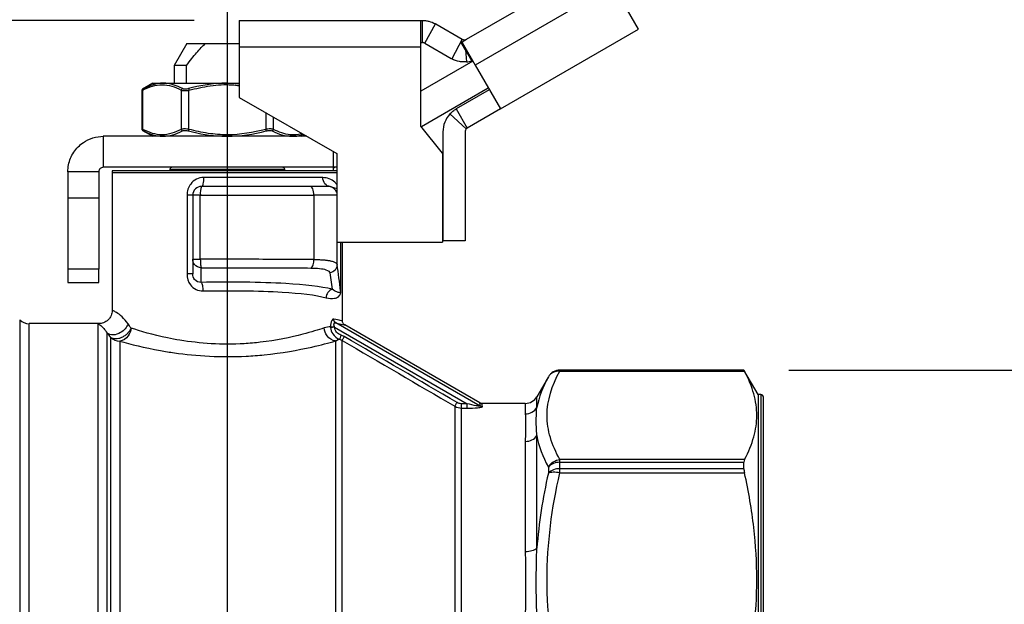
# Model space of a CAD drawing. Header units: inches. Extents: x 1 to 43, y 1 to 33.
# Tile 5 of 14: x 11.1 to 15.5, y 18.6 to 21.2. Entities that reach past the tile are written whole.
import ezdxf

# ---------------------------------------------------------------- set-up
doc = ezdxf.new("R2010")
doc.units = ezdxf.units.IN
doc.header["$LTSCALE"] = 4
doc.header["$MEASUREMENT"] = 0
doc.linetypes.add('SLD-Solid', pattern=[0])
doc.layers.add('DIMENSIONS', color=140, linetype='SLD-Solid', lineweight=25)
doc.styles.add('SLDTEXTSTYLE0', font='TXT', dxfattribs={"width": 0.7})
doc.dimstyles.new('SLDDIMSTYLE0', dxfattribs={"dimtxt": 0.339844, "dimasz": 0.52, "dimexe": 0, "dimexo": 0.0625, "dimgap": 0.084961, "dimtad": 0, "dimtih": 1, "dimtoh": 1, "dimrnd": 1e-09, "dimzin": 12, "dimdsep": 46, "dimtxsty": 'SLDTEXTSTYLE0', "dimsah": 1, "dimcen": 0.09, "dimadec": 0, "dimazin": 3, "dimtfac": 1, "dimtmove": 0, "dimatfit": 0, "dimfxl": 0, "dimfrac": 2, "dimtolj": 1, "dimtzin": 12, "dimarcsym": 0})
doc.dimstyles.new('SLDDIMSTYLE1', dxfattribs={"dimtxt": 0.339844, "dimasz": 0.52, "dimexe": 0, "dimexo": 0.0625, "dimgap": 0.084961, "dimtad": 0, "dimtih": 1, "dimtoh": 1, "dimrnd": 1e-09, "dimzin": 4, "dimdsep": 46, "dimtxsty": 'SLDTEXTSTYLE0', "dimsah": 1, "dimcen": 0.09, "dimadec": 0, "dimazin": 1, "dimtfac": 1, "dimtofl": 0, "dimtmove": 0, "dimatfit": 3, "dimfxl": 0, "dimfrac": 2, "dimtolj": 1, "dimtzin": 12, "dimarcsym": 0})
doc.dimstyles.new('SLDDIMSTYLE2', dxfattribs={"dimtxt": 0.339844, "dimasz": 0.52, "dimexe": 0, "dimexo": 0.0625, "dimgap": 0.084961, "dimtad": 0, "dimtih": 1, "dimtoh": 1, "dimrnd": 1e-09, "dimzin": 12, "dimdsep": 46, "dimtxsty": 'SLDTEXTSTYLE0', "dimsah": 1, "dimcen": 0.09, "dimadec": 0, "dimazin": 3, "dimtfac": 1, "dimtofl": 0, "dimtmove": 0, "dimatfit": 3, "dimfxl": 0, "dimfrac": 2, "dimtolj": 1, "dimtzin": 12, "dimarcsym": 0})

# ---------------------------------------------------------------- blocks, each defined once
blk = doc.blocks.new('_D')
at = {"layer": 'DIMENSIONS'}
for p, q in [((16.1075, 19.6045), (16.1075, 20.6045)), ((14.5251, 19.6045), (16.6075, 19.6045)), ((15.6025, 18.2468), (15.4884, 18.2468)), ((15.4884, 18.2468), (15.4884, 17.7067)), ((16.6124, 18.2468), (16.7265, 18.2468)), ((16.7265, 18.2468), (16.7265, 17.7067)), ((15.4884, 17.7067), (15.6025, 17.7067)), ((16.7265, 17.7067), (16.6124, 17.7067)), ((14.5251, 16.7108), (16.6075, 16.7108)), ((16.1075, 16.7108), (16.1075, 15.7108))]:
    blk.add_line(p, q, dxfattribs=at)
for points in [[(16.1075, 19.6045), (16.1875, 20.1245), (16.0275, 20.1245)], [(16.1075, 16.7108), (16.0275, 16.1908), (16.1875, 16.1908)]]:
    blk.add_solid(points, dxfattribs=at)
at = {"layer": 'DIMENSIONS', "char_height": 0.33333, "attachment_point": 1, "style": 'SLDTEXTSTYLE0'}
for s, insert in [('2.89', (15.6025, 18.7526)), ('73.5', (15.6025, 18.1364))]:
    blk.add_mtext(s, dxfattribs=dict(at, insert=insert))
blk = doc.blocks.new('_D_1')
at = {"layer": 'DIMENSIONS'}
for p, q in [((11.8823, 21.1591), (7.0812, 21.1591)), ((7.5812, 21.1591), (7.5812, 19.0068)), ((6.9349, 18.3906), (6.8208, 18.3906)), ((6.8208, 18.3906), (6.8208, 17.8505)), ((8.2275, 18.3906), (8.3416, 18.3906)), ((8.3416, 18.3906), (8.3416, 17.8505)), ((6.8208, 17.8505), (6.9349, 17.8505)), ((8.3416, 17.8505), (8.2275, 17.8505)), ((7.5812, 16.0612), (7.5812, 17.7744)), ((9.5334, 16.0612), (7.0812, 16.0612)), ((11.5164, 16.0612), (9.7734, 16.0612))]:
    blk.add_line(p, q, dxfattribs=at)
for points in [[(7.5812, 21.1591), (7.5012, 20.6391), (7.6612, 20.6391)], [(7.5812, 16.0612), (7.6612, 16.5812), (7.5012, 16.5812)]]:
    blk.add_solid(points, dxfattribs=at)
at = {"layer": 'DIMENSIONS', "char_height": 0.33333, "attachment_point": 1, "style": 'SLDTEXTSTYLE0'}
for s, insert in [('5.10', (7.0762, 18.8964)), ('129.5', (6.9349, 18.2802))]:
    blk.add_mtext(s, dxfattribs=dict(at, insert=insert))
blk = doc.blocks.new('_D_2')
at = {"layer": 'DIMENSIONS'}
for p, q in [((12.0294, 17.5703), (12.0294, 23.7626)), ((18.1828, 21.7894), (18.1828, 23.7626)), ((12.0294, 23.2626), (13.9992, 23.2626)), ((14.4598, 23.2626), (14.3457, 23.2626)), ((14.3457, 23.2626), (14.3457, 22.7225)), ((15.7524, 23.2626), (15.8665, 23.2626)), ((15.8665, 23.2626), (15.8665, 22.7225)), ((18.1828, 23.2626), (16.2129, 23.2626)), ((14.3457, 22.7225), (14.4598, 22.7225)), ((15.8665, 22.7225), (15.7524, 22.7225))]:
    blk.add_line(p, q, dxfattribs=at)
for points in [[(12.0294, 23.2626), (12.5494, 23.1826), (12.5494, 23.3426)], [(18.1828, 23.2626), (17.6628, 23.3426), (17.6628, 23.1826)]]:
    blk.add_solid(points, dxfattribs=at)
at = {"layer": 'DIMENSIONS', "char_height": 0.33333, "attachment_point": 1, "style": 'SLDTEXTSTYLE0'}
for s, insert in [('6.15', (14.6011, 23.7684)), ('156.3', (14.4598, 23.1522))]:
    blk.add_mtext(s, dxfattribs=dict(at, insert=insert))

msp = doc.modelspace()

# ---------------------------------------------------------------- linework, layer by layer
for p, q in [((13.0927, 21.0755), (13.6847, 21.4173)), ((13.7437, 21.315), (13.13, 20.9607)), ((13.8564, 21.1199), (13.7437, 21.315)), ((12.0823, 21.1591), (12.8894, 21.1591)), ((12.0823, 21.1591), (12.0823, 21.041)), ((12.8894, 21.041), (12.8894, 21.1591)), ((12.8894, 21.1591), (12.8966, 21.1591)), ((12.8966, 21.0607), (12.8966, 21.1591)), ((12.9062, 21.0582), (12.9544, 21.144)), ((12.9556, 21.1433), (13.073, 21.0755)), ((13.2427, 20.7655), (13.8564, 21.1199)), ((11.85, 21.0573), (11.7932, 20.9588)), ((11.85, 21.0573), (11.9319, 21.0573)), ((11.9319, 21.0573), (12.0823, 21.0573)), ((12.8894, 21.0607), (12.8966, 21.0607)), ((12.9064, 21.0581), (13.0238, 20.9903)), ((13.0734, 21.0753), (13.0262, 20.9889)), ((13.0687, 21.0617), (13.0847, 21.0709)), ((13.0883, 21.0277), (13.0687, 21.0617)), ((13.0724, 21.0604), (13.13, 20.9607)), ((13.0845, 21.073), (13.0847, 21.0709)), ((13.0847, 21.0709), (13.0927, 21.0755)), ((12.8894, 21.041), (12.0823, 21.041)), ((12.0823, 21.041), (12.0823, 20.8169)), ((12.8894, 20.6895), (12.8894, 21.041)), ((13.1163, 20.9793), (13.0883, 21.0277)), ((13.0883, 21.0277), (13.0928, 20.9749)), ((11.7932, 20.9588), (11.7932, 20.8801)), ((11.8474, 20.9588), (11.7932, 20.9588)), ((11.8474, 20.8801), (11.8474, 20.9588)), ((13.1202, 20.9777), (12.8894, 20.8445)), ((13.1156, 20.9791), (13.1173, 20.9761)), ((13.1179, 20.9764), (13.1163, 20.9793)), ((13.13, 20.9607), (13.2427, 20.7655)), ((11.6987, 20.8801), (11.6528, 20.8536)), ((11.6987, 20.8801), (11.743, 20.8801)), ((11.743, 20.8801), (12.0294, 20.8801)), ((12.0294, 20.8801), (12.0823, 20.8801)), ((12.0823, 20.8763), (12.0294, 20.8801)), ((11.649, 20.8495), (11.649, 20.6744)), ((11.6543, 20.6748), (11.6543, 20.8491)), ((11.8248, 20.8491), (11.8248, 20.6748)), ((11.8589, 20.6748), (11.8589, 20.8491)), ((13.1891, 20.8584), (12.8917, 20.6867)), ((13.1935, 20.8508), (13.0464, 20.7659)), ((12.0823, 20.8169), (12.5154, 20.5669)), ((12.1998, 20.7491), (12.1998, 20.6748)), ((13.091, 20.6769), (13.0185, 20.7435)), ((13.0464, 20.7659), (13.0957, 20.6807)), ((13.2427, 20.7655), (13.0957, 20.6807)), ((12.2339, 20.6748), (12.2339, 20.7294)), ((11.6528, 20.6703), (11.6987, 20.6439)), ((12.9859, 20.5693), (12.8894, 20.6895)), ((12.9874, 20.6636), (12.9874, 20.5693)), ((13.0858, 20.6636), (13.0858, 20.1789)), ((11.4782, 20.6439), (11.4782, 20.5061)), ((12.3821, 20.6439), (11.4782, 20.6439)), ((12.3601, 20.6439), (12.3711, 20.6502)), ((12.5018, 20.5061), (12.5018, 20.5747)), ((12.5154, 20.5669), (12.5154, 20.1732)), ((12.9859, 20.5693), (12.9859, 20.1732)), ((12.9879, 20.5693), (12.9874, 20.5693)), ((12.9879, 20.1789), (12.9879, 20.5693)), ((11.4585, 20.4864), (11.3207, 20.4864)), ((11.3207, 20.4864), (11.3207, 20.3683)), ((11.4585, 20.4864), (11.4585, 20.3683)), ((12.5018, 20.5061), (11.4782, 20.5061)), ((11.5176, 20.4835), (11.5176, 19.8702)), ((11.5176, 20.4835), (12.5154, 20.4835)), ((12.0294, 20.4903), (11.518, 20.4903)), ((11.7745, 20.4982), (11.7745, 20.4903)), ((11.7745, 20.4982), (12.2843, 20.4982)), ((12.5154, 20.4903), (12.0294, 20.4903)), ((12.2843, 20.4903), (12.2843, 20.4982)), ((12.505, 20.5061), (12.5018, 20.5061)), ((12.5018, 20.4903), (12.5018, 20.5038)), ((12.5154, 20.5063), (12.505, 20.5061)), ((12.4534, 20.4608), (11.9234, 20.4608)), ((12.3956, 20.4214), (11.9152, 20.4214)), ((12.4779, 20.4214), (12.3956, 20.4214)), ((12.486, 20.4214), (12.4779, 20.4214)), ((12.486, 20.4214), (12.5154, 20.4114)), ((11.3207, 20.3683), (11.3207, 20.0533)), ((11.4585, 20.3683), (11.3207, 20.3683)), ((11.4585, 20.3683), (11.4585, 20.0533)), ((11.8502, 20.3821), (11.8502, 20.0321)), ((11.8758, 20.3821), (11.8758, 20.0972)), ((11.9093, 20.3821), (11.8758, 20.3821)), ((11.9093, 20.3821), (12.4144, 20.3821)), ((11.9093, 20.0972), (11.9093, 20.3821)), ((12.4144, 20.3821), (12.4144, 20.0963)), ((12.5154, 20.3821), (12.4144, 20.3821)), ((12.5154, 20.1732), (12.9859, 20.1732)), ((12.5172, 20.0739), (12.5172, 20.1732)), ((12.5329, 20.1732), (12.5329, 19.9565)), ((12.5335, 19.9565), (12.5335, 20.1732)), ((12.5412, 19.8226), (12.5412, 20.1732)), ((13.0858, 20.1789), (12.9879, 20.1789)), ((11.8758, 20.0972), (11.9093, 20.0972)), ((11.8758, 20.0972), (11.8758, 20.0321)), ((11.4585, 20.0533), (11.3207, 20.0533)), ((11.3207, 20.0533), (11.3207, 19.9943)), ((11.4585, 19.9943), (11.4585, 20.0533)), ((11.9137, 19.9947), (11.9137, 20.0592)), ((11.3207, 19.9943), (11.4585, 19.9943)), ((12.5329, 19.9565), (12.5335, 19.9565)), ((11.1066, 19.8285), (11.1066, 16.4868)), ((11.4537, 19.8112), (11.1483, 19.8112)), ((11.1483, 16.5041), (11.1483, 19.8112)), ((11.4537, 19.8112), (11.4537, 16.5166)), ((12.5055, 19.7953), (13.0946, 19.4552)), ((13.1529, 19.4441), (12.5114, 19.8145)), ((13.1512, 19.459), (12.551, 19.8055)), ((11.4955, 16.5377), (11.4955, 19.7694)), ((11.5101, 19.7503), (11.5101, 16.5525)), ((11.5519, 19.7333), (11.5519, 16.5699)), ((12.5096, 19.7341), (12.5096, 16.5699)), ((12.5391, 16.5779), (12.5391, 19.7369)), ((14.3251, 19.6045), (13.507, 19.6045)), ((13.507, 19.6044), (13.507, 19.6045)), ((13.507, 19.5999), (13.507, 19.6044)), ((14.3251, 19.6044), (13.507, 19.6044)), ((14.3876, 19.4962), (14.3251, 19.6045)), ((14.3251, 19.6044), (14.3251, 19.6045)), ((13.4558, 19.575), (13.4047, 19.4864)), ((13.4558, 19.575), (13.4558, 19.5748)), ((13.507, 19.5999), (14.3275, 19.5999)), ((13.4047, 19.4384), (13.4047, 19.4864)), ((14.3995, 19.4962), (14.3876, 19.4962)), ((14.3876, 19.4962), (14.3876, 16.8191)), ((14.3995, 19.4962), (14.3995, 16.8191)), ((14.4113, 16.8309), (14.4113, 19.4844)), ((13.0402, 19.4438), (13.0402, 16.8709)), ((13.0946, 19.4552), (13.0697, 19.4552)), ((13.0697, 16.8789), (13.0697, 19.4359)), ((13.0697, 19.4359), (13.0946, 19.4359)), ((13.3535, 19.4569), (13.1604, 19.4569)), ((13.3535, 19.4569), (13.3535, 19.41)), ((13.4047, 18.8131), (13.4047, 19.3135)), ((13.3535, 19.2878), (13.3535, 18.7985)), ((13.4558, 19.1736), (13.4558, 19.1459)), ((13.507, 19.1948), (13.507, 19.207)), ((14.3275, 19.207), (13.507, 19.207)), ((13.507, 19.1665), (13.507, 19.1948)), ((13.507, 19.1948), (14.3251, 19.1948)), ((13.507, 19.1479), (13.507, 19.1665)), ((14.3251, 19.1665), (13.507, 19.1665)), ((14.3251, 19.1665), (14.3251, 19.1948)), ((13.507, 19.1479), (14.3275, 19.1479))]:
    msp.add_line(p, q)
at = {"flags": 128}
for points in [[(12.4144, 20.3821), (12.414, 20.3897), (12.4129, 20.3971), (12.4112, 20.4039), (12.4089, 20.4099), (12.406, 20.4148), (12.4028, 20.4184), (12.3993, 20.4207), (12.3956, 20.4214)], [(12.4847, 20.0364), (12.4903, 19.9958), (12.4946, 19.9638)]]:
    msp.add_lwpolyline(points, dxfattribs=at)
for centre, radius, start, end in [((12.8966, 21.041), 0.1181, 60, 60.6761), ((12.8966, 21.041), 0.0197, 60, 60.6761), ((13.0829, 21.0926), 0.0197, 240, 241.3521), ((13.0829, 21.0926), 0.0197, 274.8072, 300), ((13.0829, 21.0926), 0.1181, 240, 241.3521), ((13.0829, 21.0926), 0.1181, 274.8072, 286.4376), ((13.1055, 20.6636), 0.1181, 137.4665, 180), ((13.1055, 20.6636), 0.0197, 137.4665, 180), ((11.5766, 20.4835), 0.0591, 173.36, 180), ((11.7823, 20.4982), 0.00787, 90, 180), ((12.2764, 20.4982), 0.00787, 360, 90), ((11.9152, 20.3821), 0.0394, 90, 180), ((11.9799, 20.3917), 0.0712, 155.3161, 187.7661), ((12.4778, 20.3821), 0.0394, 17.3195, 89.9863), ((11.1483, 19.8702), 0.0591, 225, 270), ((11.4537, 19.7521), 0.0591, 87.6903, 90), ((11.5518, 19.7929), 0.0596, 225.6381, 270.0868), ((13.507, 19.5454), 0.0591, 90, 150), ((13.507, 19.5453), 0.0591, 89.999, 149.9963), ((13.3535, 19.5159), 0.0591, 270, 330), ((14.3995, 19.4844), 0.0118, 0, 90), ((13.5043, 19.1289), 0.0659, 87.6436, 137.3208), ((13.5041, 19.0998), 0.0668, 87.5425, 136.3139)]:
    msp.add_arc(centre, radius, start, end)
for points, knots in [([(12.8966, 21.1591), (12.9008, 21.1591), (12.9055, 21.1589), (12.9152, 21.1578), (12.9202, 21.1569), (12.9351, 21.1531), (12.9451, 21.1492), (12.9544, 21.144)], [0, 0, 0, 0, 0.25, 0.25, 0.5, 0.5, 1, 1, 1, 1]), ([(11.8474, 20.9588), (11.8637, 20.9806), (11.8786, 20.9993), (11.9065, 21.0318), (11.9195, 21.0456), (11.9319, 21.0573)], [0, 0, 0, 0, 0.5, 0.5, 1, 1, 1, 1]), ([(12.9062, 21.0582), (12.9047, 21.059), (12.9033, 21.0596), (12.9012, 21.0602), (12.9003, 21.0603), (12.8982, 21.0607), (12.8973, 21.0607), (12.8966, 21.0607)], [0, 0, 0, 0, 0.25, 0.25, 0.5, 0.5, 1, 1, 1, 1]), ([(13.0687, 21.0617), (13.0688, 21.0617), (13.0689, 21.0618), (13.069, 21.0618), (13.0692, 21.0619), (13.0693, 21.062), (13.0695, 21.062), (13.0696, 21.062), (13.0697, 21.0621), (13.0699, 21.0621), (13.07, 21.0621), (13.0702, 21.0621), (13.0703, 21.0621), (13.0704, 21.0621), (13.0706, 21.0621), (13.0707, 21.062), (13.0708, 21.062), (13.0709, 21.062), (13.0711, 21.0619), (13.0712, 21.0618), (13.0713, 21.0617), (13.0714, 21.0617), (13.0715, 21.0616), (13.0717, 21.0615), (13.0718, 21.0613), (13.0719, 21.0612), (13.072, 21.0611), (13.0721, 21.0609), (13.0722, 21.0608), (13.0723, 21.0606), (13.0724, 21.0605), (13.0724, 21.0604)], [0, 0, 0, 0, 0.0043847, 0.0087836, 0.0131962, 0.0176219, 0.0220602, 0.0265103, 0.0309717, 0.0354438, 0.0399261, 0.044418, 0.0489188, 0.053428, 0.057945, 0.0624693, 0.0670004, 0.0715376, 0.0760805, 0.0806284, 0.085181, 0.0897377, 0.094298, 0.0988615, 0.1034277, 0.1079962, 0.1125665, 0.1171383, 0.1217112, 0.1262848, 0.1308588, 0.1308588, 0.1308588, 0.1308588]), ([(13.0734, 21.0753), (13.0745, 21.0747), (13.0756, 21.0743), (13.0773, 21.0737), (13.078, 21.0735), (13.0799, 21.0731), (13.0808, 21.073), (13.0831, 21.0728), (13.0839, 21.0729), (13.0845, 21.073)], [0, 0, 0, 0, 0.125, 0.125, 0.25, 0.25, 0.5, 0.5, 1, 1, 1, 1]), ([(13.0928, 20.9749), (13.089, 20.9746), (13.0839, 20.9743), (13.0731, 20.9747), (13.0672, 20.9754), (13.0495, 20.9786), (13.0374, 20.9828), (13.0262, 20.9889)], [0, 0, 0, 0, 0.25, 0.25, 0.5, 0.5, 1, 1, 1, 1]), ([(11.6543, 20.8491), (11.6821, 20.864), (11.7108, 20.873), (11.7539, 20.8733), (11.7683, 20.8711), (11.7968, 20.8627), (11.8109, 20.8566), (11.8248, 20.8491)], [0, 0, 0, 0, 0.5, 0.5, 0.75, 0.75, 1, 1, 1, 1]), ([(11.8295, 20.856), (11.8053, 20.8687), (11.7762, 20.879), (11.7471, 20.8801), (11.743, 20.8801)], [0, 0, 0, 0, 0.3756612, 0.4382679, 0.4382679, 0.4382679, 0.4382679]), ([(12.0294, 20.8801), (12.0211, 20.8801), (11.9629, 20.879), (11.9051, 20.8687), (11.8571, 20.856)], [0.4381923, 0.4381923, 0.4381923, 0.4381923, 0.5008816, 0.8765427, 0.8765427, 0.8765427, 0.8765427]), ([(11.8589, 20.8491), (11.8903, 20.8564), (11.9531, 20.8709), (12.0289, 20.8758), (12.0716, 20.8708), (12.0823, 20.8695)], [0, 0, 0, 0, 0.428554, 0.856032, 1, 1, 1, 1]), ([(11.6491, 20.8469), (11.6491, 20.8469), (11.6486, 20.8467), (11.65, 20.8473), (11.6529, 20.8485), (11.6543, 20.8491)], [0, 0, 0, 0, 0.002783, 0.494823, 1, 1, 1, 1]), ([(11.653, 20.8537), (11.6524, 20.8533), (11.6513, 20.8525), (11.65, 20.8509), (11.6492, 20.849), (11.6491, 20.8476), (11.6491, 20.8469)], [0, 0, 0, 0, 0.249982, 0.499947, 0.749863, 1, 1, 1, 1]), ([(11.6572, 20.856), (11.656, 20.8553), (11.6536, 20.854), (11.6532, 20.8538), (11.653, 20.8537)], [0, 0, 0, 0, 0.500393, 1, 1, 1, 1]), ([(11.6572, 20.856), (11.656, 20.8552), (11.6544, 20.8532), (11.6542, 20.8503), (11.6543, 20.8491)], [0, 0, 0, 0, 0.571429, 1, 1, 1, 1]), ([(11.8295, 20.856), (11.8281, 20.8552), (11.8259, 20.8532), (11.825, 20.8503), (11.8248, 20.8491)], [0, 0, 0, 0, 0.571429, 1, 1, 1, 1]), ([(11.8571, 20.856), (11.8573, 20.8552), (11.8578, 20.8532), (11.8586, 20.8503), (11.8589, 20.8491)], [0, 0, 0, 0, 0.571429, 1, 1, 1, 1]), ([(13.0185, 20.7435), (13.0225, 20.7479), (13.0269, 20.752), (13.0363, 20.7595), (13.0412, 20.7629), (13.0464, 20.7659)], [0, 0, 0, 0, 0.0549277, 0.0549277, 0.1098554, 0.1098554, 0.1098554, 0.1098554]), ([(11.6491, 20.6771), (11.6491, 20.6764), (11.6492, 20.675), (11.65, 20.6731), (11.6513, 20.6714), (11.6524, 20.6706), (11.653, 20.6702)], [0, 0, 0, 0, 0.250137, 0.500053, 0.750018, 1, 1, 1, 1]), ([(11.6543, 20.6748), (11.6528, 20.6755), (11.6498, 20.6768), (11.6493, 20.677), (11.6491, 20.6771)], [0, 0, 0, 0, 0.508835, 1, 1, 1, 1]), ([(11.653, 20.6702), (11.653, 20.6702), (11.6526, 20.6704), (11.6538, 20.6698), (11.6561, 20.6686), (11.6572, 20.668)], [0, 0, 0, 0, 0.001714, 0.501252, 1, 1, 1, 1]), ([(11.6572, 20.668), (11.656, 20.6687), (11.6544, 20.6708), (11.6542, 20.6736), (11.6543, 20.6748)], [0, 0, 0, 0, 0.571429, 1, 1, 1, 1]), ([(11.8248, 20.6748), (11.797, 20.66), (11.7683, 20.6509), (11.7252, 20.6506), (11.7108, 20.6529), (11.6823, 20.6613), (11.6682, 20.6674), (11.6543, 20.6748)], [0, 0, 0, 0, 0.5, 0.5, 0.75, 0.75, 1, 1, 1, 1]), ([(11.6572, 20.668), (11.681, 20.6553), (11.7098, 20.6449), (11.7388, 20.6439), (11.743, 20.6439)], [0, 0, 0, 0, 0.3756611, 0.438268, 0.438268, 0.438268, 0.438268]), ([(11.8295, 20.668), (11.8281, 20.6687), (11.8259, 20.6708), (11.825, 20.6736), (11.8248, 20.6748)], [0, 0, 0, 0, 0.571429, 1, 1, 1, 1]), ([(11.8571, 20.668), (11.8573, 20.6687), (11.8578, 20.6708), (11.8586, 20.6736), (11.8589, 20.6748)], [0, 0, 0, 0, 0.571429, 1, 1, 1, 1]), ([(11.8571, 20.668), (11.9051, 20.6553), (11.9629, 20.6449), (12.0211, 20.6439), (12.0294, 20.6439)], [0, 0, 0, 0, 0.3756611, 0.438268, 0.438268, 0.438268, 0.438268]), ([(12.1998, 20.6748), (12.1443, 20.66), (12.0868, 20.6509), (12.0006, 20.6506), (11.9719, 20.6529), (11.9149, 20.6613), (11.8867, 20.6674), (11.8589, 20.6748)], [0, 0, 0, 0, 0.5, 0.5, 0.75, 0.75, 1, 1, 1, 1]), ([(12.1998, 20.6748), (12.2002, 20.6736), (12.2009, 20.6708), (12.2015, 20.6687), (12.2017, 20.668)], [0, 0, 0, 0, 0.428571, 1, 1, 1, 1]), ([(12.2339, 20.6748), (12.2338, 20.6736), (12.2328, 20.6708), (12.2306, 20.6687), (12.2292, 20.668)], [0, 0, 0, 0, 0.428571, 1, 1, 1, 1]), ([(12.3597, 20.6567), (12.3588, 20.6564), (12.3422, 20.6495), (12.3122, 20.6496), (12.2709, 20.657), (12.2463, 20.6689), (12.2339, 20.6748)], [0, 0, 0, 0, 0.02187, 0.401813, 0.700746, 1, 1, 1, 1]), ([(12.3158, 20.6439), (12.3304, 20.6444), (12.3473, 20.645), (12.3637, 20.6521), (12.366, 20.6531)], [0, 0, 0, 0, 0.860725, 1, 1, 1, 1]), ([(13.0957, 20.6807), (13.0948, 20.6802), (13.094, 20.6796), (13.0924, 20.6783), (13.0917, 20.6777), (13.091, 20.6769)], [0, 0, 0, 0, 0.0313397, 0.0313397, 0.0626794, 0.0626794, 0.0626794, 0.0626794]), ([(11.3207, 20.4864), (11.3207, 20.4966), (11.3217, 20.5068), (11.3277, 20.537), (11.3355, 20.5562), (11.3582, 20.5904), (11.3727, 20.6051), (11.4026, 20.6255), (11.4169, 20.6323), (11.4469, 20.6415), (11.4625, 20.6439), (11.4782, 20.6439)], [0, 0, 0, 0, 0.0780063, 0.0780063, 0.2343114, 0.2343114, 0.3906085, 0.3906085, 0.5102459, 0.5102459, 0.6298829, 0.6298829, 0.6298829, 0.6298829]), ([(11.4782, 20.5061), (11.4756, 20.5061), (11.473, 20.5056), (11.4683, 20.5036), (11.4661, 20.5021), (11.4624, 20.4985), (11.461, 20.4963), (11.459, 20.4915), (11.4585, 20.489), (11.4585, 20.4864)], [0, 0, 0, 0, 0.01985695, 0.01985695, 0.03970369, 0.03970369, 0.05955043, 0.05955043, 0.07942108, 0.07942108, 0.07942108, 0.07942108]), ([(12.5018, 20.5038), (12.5018, 20.5046), (12.5024, 20.5052), (12.5042, 20.506), (12.5055, 20.5061), (12.5068, 20.5061)], [0, 0, 0, 0, 0.5, 0.5, 1, 1, 1, 1]), ([(11.9234, 20.4608), (11.9125, 20.4608), (11.8909, 20.4555), (11.8668, 20.4351), (11.8532, 20.409), (11.8502, 20.391), (11.8502, 20.3821)], [0, 0, 0, 0, 0.0911133, 0.1822265, 0.2505615, 0.3188964, 0.3188964, 0.3188964, 0.3188964]), ([(11.9234, 20.4608), (11.9234, 20.4505), (11.9225, 20.4402), (11.9195, 20.4257), (11.9173, 20.4214), (11.9152, 20.4214)], [0, 0, 0, 0, 0.5, 0.5, 1, 1, 1, 1]), ([(12.486, 20.4214), (12.4775, 20.4214), (12.469, 20.4257), (12.4569, 20.4402), (12.4534, 20.4505), (12.4534, 20.4608)], [0, 0, 0, 0, 0.5, 0.5, 1, 1, 1, 1]), ([(12.5154, 20.4304), (12.5142, 20.4319), (12.5115, 20.4352), (12.5015, 20.4449), (12.484, 20.4573), (12.4632, 20.4597), (12.4534, 20.4608)], [0, 0, 0, 0, 0.083175, 0.192347, 0.621622, 1, 1, 1, 1]), ([(11.8758, 20.3821), (11.8758, 20.3821), (11.8733, 20.3821), (11.8643, 20.3821), (11.8577, 20.3821), (11.8502, 20.3821)], [0, 0, 0, 0, 0.5, 0.5, 1, 1, 1, 1]), ([(11.9137, 20.0592), (11.9022, 20.0596), (11.8827, 20.0694), (11.8758, 20.0889), (11.8758, 20.0972)], [0, 0, 0, 0, 0.571429, 1, 1, 1, 1]), ([(12.4144, 20.0963), (12.3269, 20.0968), (12.1592, 20.0973), (11.9826, 20.0973), (11.9093, 20.0972)], [-1.650005, -1.650005, -1.650005, -1.650005, -0.934366, -0.397638, -0.397638, -0.397638, -0.397638]), ([(12.4144, 20.0963), (12.4169, 20.0963), (12.4219, 20.0962), (12.4291, 20.0961), (12.4361, 20.0959), (12.4429, 20.0956), (12.4495, 20.0952), (12.4558, 20.0947), (12.4619, 20.0942), (12.4677, 20.0936), (12.4732, 20.0929), (12.4784, 20.0922), (12.4833, 20.0914), (12.4893, 20.0902), (12.4961, 20.0885), (12.503, 20.0862), (12.5087, 20.0836), (12.5131, 20.0807), (12.5161, 20.0775), (12.5168, 20.0751), (12.5172, 20.0739)], [0, 0, 0, 0, 0.041615, 0.083187, 0.124719, 0.166215, 0.207677, 0.249108, 0.290512, 0.331892, 0.373252, 0.414594, 0.455922, 0.497238, 0.577077, 0.658468, 0.741434, 0.825998, 0.91218, 1, 1, 1, 1]), ([(11.9137, 20.0592), (11.9843, 20.0593), (12.1544, 20.0593), (12.3161, 20.059), (12.4008, 20.0586)], [-1.650005, -1.650005, -1.650005, -1.650005, -1.113276, -0.397638, -0.397638, -0.397638, -0.397638]), ([(12.4008, 20.0586), (12.429, 20.0585), (12.4699, 20.0541), (12.4839, 20.0424), (12.4847, 20.0364)], [0, 0, 0, 0, 0.2395481, 0.4192092, 0.4192092, 0.4192092, 0.4192092]), ([(11.8502, 20.0321), (11.8502, 20.0148), (11.8628, 19.9738), (11.8996, 19.9562), (11.9206, 19.9567)], [-0.3083236, -0.3083236, -0.3083236, -0.3083236, -0.1761849, 0, 0, 0, 0]), ([(11.9137, 19.9947), (11.9024, 19.9938), (11.8826, 20.0017), (11.8758, 20.0229), (11.8758, 20.0321)], [-0.3083236, -0.3083236, -0.3083236, -0.3083236, -0.1321387, 0, 0, 0, 0]), ([(12.4946, 19.9638), (12.4458, 19.9768), (12.3255, 19.9898), (12.1075, 19.9963), (11.9765, 19.9959), (11.9137, 19.9947)], [0, 0, 0, 0, 0.744183, 1.240305, 1.736427, 1.736427, 1.736427, 1.736427]), ([(11.9206, 19.9567), (11.9797, 19.9579), (12.1028, 19.9583), (12.3079, 19.9519), (12.4216, 19.9392), (12.468, 19.9264)], [0, 0, 0, 0, 0.496122, 0.992244, 1.736427, 1.736427, 1.736427, 1.736427]), ([(12.468, 19.9264), (12.4823, 19.9224), (12.5034, 19.9218), (12.5211, 19.9284), (12.5287, 19.9363), (12.5322, 19.9436), (12.5335, 19.9514), (12.5335, 19.9565)], [-0.5378781, -0.5378781, -0.5378781, -0.5378781, -0.3073589, -0.1536795, -0.0768397, -0.0384199, 0, 0, 0, 0]), ([(12.5329, 19.9565), (12.5329, 19.9538), (12.5321, 19.9506), (12.53, 19.949), (12.5254, 19.9489), (12.5149, 19.9525), (12.5028, 19.9585), (12.4946, 19.9638)], [-0.5378781, -0.5378781, -0.5378781, -0.5378781, -0.4994583, -0.4610384, -0.3841987, -0.2305192, 0, 0, 0, 0]), ([(11.5176, 19.8702), (11.5166, 19.8623), (11.5152, 19.8504), (11.5074, 19.8364), (11.4997, 19.8273), (11.4903, 19.82), (11.4796, 19.8146), (11.468, 19.8114), (11.4601, 19.8113), (11.4561, 19.8112)], [0, 0, 0, 0, 0.249017, 0.374147, 0.499219, 0.624443, 0.749624, 0.874742, 1, 1, 1, 1]), ([(11.5882, 19.8105), (11.5792, 19.8217), (11.5595, 19.8461), (11.54, 19.8585), (11.5288, 19.8649), (11.5227, 19.8679), (11.5188, 19.8696), (11.5169, 19.8705), (11.5176, 19.8702), (11.5176, 19.8702)], [0, 0, 0, 0, 0.22982, 0.502655, 0.610309, 0.72877, 0.858249, 0.998906, 1, 1, 1, 1]), ([(12.5029, 19.8314), (12.5, 19.8321), (12.4944, 19.829), (12.489, 19.8137), (12.488, 19.8028), (12.4879, 19.7973)], [0, 0, 0, 0, 0.0623759, 0.1039599, 0.1455438, 0.1455438, 0.1455438, 0.1455438]), ([(12.5114, 19.8145), (12.5083, 19.8165), (12.504, 19.8217), (12.5028, 19.8285), (12.5029, 19.8314)], [0, 0, 0, 0, 0.571429, 1, 1, 1, 1]), ([(12.5411, 19.8226), (12.5395, 19.8229), (12.5361, 19.8235), (12.5139, 19.8288), (12.5029, 19.8314)], [0, 0, 0, 0, 0.5075862, 1, 1, 1, 1]), ([(12.551, 19.8055), (12.5496, 19.8065), (12.5467, 19.8084), (12.5436, 19.8126), (12.5415, 19.8174), (12.5413, 19.8208), (12.5411, 19.8225)], [0, 0, 0, 0, 0.25, 0.499989, 0.749921, 1, 1, 1, 1]), ([(11.4561, 19.8111), (11.4561, 19.8111), (11.4552, 19.8118), (11.4583, 19.8097), (11.4659, 19.8038), (11.4785, 19.7931), (11.4901, 19.7769), (11.4955, 19.7694)], [0, 0, 0, 0, 0.001212, 0.261191, 0.515714, 0.776043, 1, 1, 1, 1]), ([(11.5882, 19.8105), (11.5831, 19.7954), (11.5617, 19.7706), (11.5214, 19.7582), (11.5024, 19.7639), (11.4955, 19.7694)], [0, 0, 0, 0, 0.428571, 0.714286, 1, 1, 1, 1]), ([(11.6013, 19.7913), (11.6007, 19.79), (11.5996, 19.7874), (11.5976, 19.7836), (11.5954, 19.78), (11.5931, 19.7765), (11.5905, 19.7732), (11.5878, 19.7701), (11.5825, 19.7644), (11.5733, 19.7568), (11.5601, 19.7492), (11.5459, 19.7444), (11.5349, 19.7431), (11.5267, 19.7437), (11.5211, 19.7448), (11.5153, 19.7469), (11.5119, 19.7491), (11.5101, 19.7503)], [0, 0, 0, 0, 0.039104, 0.076862, 0.113379, 0.148793, 0.183282, 0.217057, 0.250369, 0.3743, 0.50007, 0.617284, 0.749762, 0.801572, 0.86049, 0.926646, 1, 1, 1, 1]), ([(11.6013, 19.7913), (11.6002, 19.7791), (11.5898, 19.7506), (11.5657, 19.735), (11.5519, 19.7333)], [0, 0, 0, 0, 0.428571, 1, 1, 1, 1]), ([(12.4599, 19.7921), (12.4337, 19.7836), (12.354, 19.759), (12.2245, 19.7323), (12.0325, 19.7147), (11.8851, 19.7245), (11.781, 19.7441), (11.7631, 19.7478)], [6.877971, 6.877971, 6.877971, 6.877971, 7.291845, 7.912656, 8.119593, 8.947341, 9.126096, 9.126096, 9.126096, 9.126096]), ([(12.5096, 19.7341), (12.4956, 19.7358), (12.4714, 19.7513), (12.461, 19.7799), (12.4599, 19.7921)], [0, 0, 0, 0, 0.571429, 1, 1, 1, 1]), ([(12.4879, 19.7973), (12.4892, 19.7972), (12.4939, 19.7969), (12.501, 19.7967), (12.5051, 19.7966)], [0, 0, 0, 0, 0.428571, 1, 1, 1, 1]), ([(12.4879, 19.7943), (12.4885, 19.7841), (12.4966, 19.7607), (12.516, 19.7462), (12.5281, 19.7419)], [0, 0, 0, 0, 0.0519673, 0.121257, 0.121257, 0.121257, 0.121257]), ([(12.5051, 19.7966), (12.504, 19.8), (12.5026, 19.8065), (12.5041, 19.8149), (12.5085, 19.8156), (12.5114, 19.8145)], [0, 0, 0, 0, 0.041584, 0.0831679, 0.1455438, 0.1455438, 0.1455438, 0.1455438]), ([(12.5342, 19.7604), (12.5267, 19.7629), (12.5197, 19.7675), (12.5093, 19.7796), (12.506, 19.7873), (12.5055, 19.7953)], [0, 0, 0, 0, 0.5, 0.5, 1, 1, 1, 1]), ([(12.5114, 19.8145), (12.5229, 19.8118), (12.5459, 19.8065), (12.5493, 19.8059), (12.551, 19.8055)], [0, 0, 0, 0, 0.499259, 1, 1, 1, 1]), ([(11.7324, 19.6913), (11.7523, 19.6878), (11.8684, 19.6689), (12.0328, 19.6595), (12.247, 19.6764), (12.3914, 19.7021), (12.4804, 19.7258), (12.5096, 19.7341)], [6.877971, 6.877971, 6.877971, 6.877971, 7.056711, 7.884459, 8.091396, 8.712207, 9.126081, 9.126081, 9.126081, 9.126081]), ([(13.507, 19.207), (13.489, 19.2392), (13.4747, 19.2718), (13.4551, 19.3375), (13.45, 19.3705), (13.4505, 19.4695), (13.471, 19.5354), (13.507, 19.5999)], [0, 0, 0, 0, 0.25, 0.25, 0.5, 0.5, 1, 1, 1, 1]), ([(14.3275, 19.207), (14.3463, 19.242), (14.3598, 19.2753), (14.3776, 19.3402), (14.382, 19.3718), (14.382, 19.4351), (14.3776, 19.4667), (14.3598, 19.5316), (14.3463, 19.5648), (14.3275, 19.5999)], [0, 0, 0, 0, 0.25, 0.25, 0.5, 0.5, 0.75, 0.75, 1, 1, 1, 1]), ([(13.0946, 19.4359), (13.0946, 19.4367), (13.0946, 19.4391), (13.0946, 19.4461), (13.0946, 19.4507), (13.0946, 19.4552)], [0, 0, 0, 0, 0.5, 0.5, 1, 1, 1, 1]), ([(13.1529, 19.4441), (13.1533, 19.4433), (13.1471, 19.4439), (13.1262, 19.4477), (13.1085, 19.4518), (13.0946, 19.4552)], [0, 0, 0, 0, 0.0604786, 0.090718, 0.2116753, 0.2116753, 0.2116753, 0.2116753]), ([(13.0946, 19.4359), (13.1104, 19.4359), (13.1309, 19.4364), (13.1553, 19.4387), (13.1628, 19.4404), (13.1626, 19.4416)], [0, 0, 0, 0, 0.1209573, 0.1511966, 0.2116753, 0.2116753, 0.2116753, 0.2116753]), ([(13.1506, 19.4578), (13.1505, 19.4582), (13.1503, 19.4593), (13.1518, 19.4502), (13.1529, 19.4441)], [0, 0, 0, 0, 0.3328447, 1, 1, 1, 1]), ([(13.1601, 19.4568), (13.1584, 19.4569), (13.1552, 19.4571), (13.1523, 19.4585), (13.151, 19.4591)], [0, 0, 0, 0, 0.540697, 1, 1, 1, 1]), ([(13.1626, 19.4416), (13.1617, 19.4476), (13.1602, 19.4567), (13.1604, 19.4555), (13.1604, 19.4551)], [0, 0, 0, 0, 0.6657593, 1, 1, 1, 1]), ([(13.3535, 19.41), (13.3639, 19.41), (13.3741, 19.4126), (13.392, 19.4225), (13.3995, 19.4298), (13.4047, 19.4384)], [0, 0, 0, 0, 0.5, 0.5, 1, 1, 1, 1]), ([(13.4047, 19.3135), (13.4026, 19.3407), (13.4016, 19.3853), (13.4031, 19.4234), (13.4047, 19.4384)], [0, 0, 0, 0, 3.590392, 6.283185, 6.283185, 6.283185, 6.283185]), ([(13.3535, 19.41), (13.3535, 19.3978), (13.3549, 19.3639), (13.3535, 19.3179), (13.3535, 19.2878)], [0, 0, 0, 0, 2.692794, 6.283185, 6.283185, 6.283185, 6.283185]), ([(13.507, 18.1994), (13.489, 18.2772), (13.4747, 18.356), (13.4551, 18.5144), (13.45, 18.5941), (13.4505, 18.8332), (13.471, 18.9924), (13.507, 19.1479)], [0, 0, 0, 0, 0.25, 0.25, 0.5, 0.5, 1, 1, 1, 1]), ([(14.3275, 18.1994), (14.3463, 18.284), (14.3598, 18.3643), (14.3776, 18.5209), (14.382, 18.5973), (14.382, 18.75), (14.3776, 18.8264), (14.3598, 18.9831), (14.3463, 19.0633), (14.3275, 19.1479)], [0, 0, 0, 0, 0.25, 0.25, 0.5, 0.5, 0.75, 0.75, 1, 1, 1, 1]), ([(13.3535, 18.7985), (13.3639, 18.7985), (13.3741, 18.7999), (13.392, 18.805), (13.3995, 18.8087), (13.4047, 18.8131)], [0, 0, 0, 0, 0.5, 0.5, 1, 1, 1, 1]), ([(13.3535, 18.7985), (13.3535, 18.7588), (13.3549, 18.6632), (13.3535, 18.5624), (13.3535, 18.5036)], [0, 0, 0, 0, 2.692794, 6.283185, 6.283185, 6.283185, 6.283185]), ([(13.4047, 18.5115), (13.4026, 18.57), (13.4016, 18.6722), (13.4031, 18.7714), (13.4047, 18.8131)], [0, 0, 0, 0, 3.590392, 6.283185, 6.283185, 6.283185, 6.283185])]:
    msp.add_open_spline(points, degree=3, knots=knots)
for points in [[(11.743, 20.8801), (11.7139, 20.8799), (11.685, 20.8708), (11.6572, 20.856)], [(11.8248, 20.8491), (11.8281, 20.8477), (11.8382, 20.8461), (11.8522, 20.8477), (11.8589, 20.8491)], [(11.8571, 20.856), (11.8517, 20.8545), (11.8404, 20.8529), (11.8322, 20.8545), (11.8295, 20.856)], [(11.743, 20.6439), (11.772, 20.6441), (11.8013, 20.6532), (11.8295, 20.668)], [(11.8589, 20.6748), (11.8522, 20.6762), (11.8383, 20.6779), (11.8281, 20.6762), (11.8248, 20.6748)], [(11.8295, 20.668), (11.8322, 20.6694), (11.8405, 20.671), (11.8517, 20.6694), (11.8571, 20.668)], [(12.0294, 20.6439), (12.0875, 20.6441), (12.1456, 20.6532), (12.2017, 20.668)], [(12.2339, 20.6748), (12.2306, 20.6762), (12.2204, 20.6779), (12.2065, 20.6762), (12.1998, 20.6748)], [(12.2017, 20.668), (12.2071, 20.6694), (12.2183, 20.671), (12.2265, 20.6694), (12.2292, 20.668)], [(12.2292, 20.668), (12.2575, 20.6532), (12.2867, 20.6441), (12.3158, 20.6439)], [(11.9093, 20.0972), (11.9094, 20.0886), (11.9102, 20.0715), (11.9125, 20.0615), (11.9137, 20.0592)], [(12.4008, 20.0586), (12.4047, 20.061), (12.4116, 20.0712), (12.4143, 20.0879), (12.4144, 20.0963)], [(12.5172, 20.0739), (12.5171, 20.0651), (12.5104, 20.0475), (12.4937, 20.038), (12.4847, 20.0364)], [(12.5329, 19.9565), (12.5277, 19.9956), (12.5224, 20.0347), (12.5172, 20.0739)], [(11.8758, 20.0321), (11.8758, 20.0321), (11.8708, 20.0321), (11.8577, 20.0321), (11.8502, 20.0321)], [(11.9137, 19.9947), (11.9155, 19.9924), (11.9189, 19.9823), (11.9205, 19.9652), (11.9206, 19.9567)], [(12.4946, 19.9638), (12.4876, 19.9614), (12.4744, 19.9514), (12.4685, 19.9347), (12.468, 19.9264)], [(11.6013, 19.7913), (11.5968, 19.7979), (11.5924, 19.8043), (11.5882, 19.8105)], [(11.7631, 19.7478), (11.6985, 19.7613), (11.6428, 19.7778), (11.6013, 19.7913)], [(12.4879, 19.7973), (12.4794, 19.797), (12.47, 19.7955), (12.4599, 19.7921)], [(12.4879, 19.7973), (12.4879, 19.7963), (12.4879, 19.7953), (12.4879, 19.7943)], [(12.5055, 19.7953), (12.5019, 19.7951), (12.4946, 19.7947), (12.4896, 19.7944), (12.4879, 19.7943)], [(12.5055, 19.7953), (12.5054, 19.7957), (12.5052, 19.7962), (12.5051, 19.7966)], [(11.4955, 19.7694), (11.5002, 19.7632), (11.5051, 19.7568), (11.5101, 19.7503)], [(11.5519, 19.7334), (11.5982, 19.7203), (11.6604, 19.7043), (11.7325, 19.6913)], [(12.5096, 19.7341), (12.5164, 19.738), (12.5226, 19.7404), (12.5281, 19.7419)], [(12.5342, 19.7604), (12.5328, 19.7559), (12.5298, 19.747), (12.5283, 19.7425), (12.5281, 19.7419)], [(12.5281, 19.7419), (12.5319, 19.7406), (12.5356, 19.7389), (12.5391, 19.7369)], [(12.549, 19.7537), (12.5443, 19.7564), (12.5394, 19.7587), (12.5342, 19.7604)], [(12.549, 19.7537), (12.5466, 19.7496), (12.5418, 19.7415), (12.5394, 19.7374), (12.5391, 19.7369)], [(12.5391, 19.7369), (12.7063, 19.6393), (12.8733, 19.5417), (13.0402, 19.4438)], [(13.0501, 19.4606), (12.8832, 19.5585), (12.7161, 19.6562), (12.549, 19.7537)], [(14.3251, 19.6044), (14.3251, 19.6043), (14.3259, 19.6027), (14.3275, 19.5999)], [(13.4558, 19.5748), (13.431, 19.5303), (13.4135, 19.4846), (13.405, 19.4384)], [(13.507, 19.5999), (13.4965, 19.6007), (13.4756, 19.5969), (13.4607, 19.5832), (13.4558, 19.5748)], [(13.0402, 19.4438), (13.0406, 19.4444), (13.043, 19.4486), (13.0477, 19.4566), (13.0501, 19.4606)], [(13.0402, 19.4438), (13.0491, 19.4387), (13.0594, 19.4359), (13.0697, 19.4359)], [(13.0697, 19.4552), (13.0629, 19.4552), (13.056, 19.4571), (13.0501, 19.4606)], [(13.0697, 19.4359), (13.0697, 19.4367), (13.0697, 19.4416), (13.0697, 19.4507), (13.0697, 19.4552)], [(13.1626, 19.4416), (13.1609, 19.4416), (13.1575, 19.442), (13.1544, 19.4433), (13.1529, 19.4441)], [(13.3535, 19.2878), (13.3639, 19.2878), (13.3844, 19.2926), (13.3995, 19.3057), (13.4047, 19.3135)], [(13.4046, 19.3135), (13.4131, 19.2666), (13.431, 19.2197), (13.4558, 19.1736)], [(13.4558, 19.1736), (13.4607, 19.1828), (13.4756, 19.1989), (13.4965, 19.2061), (13.507, 19.207)], [(14.3275, 19.207), (14.3259, 19.2042), (14.3251, 19.2), (14.3251, 19.1948)], [(14.3251, 19.1665), (14.3251, 19.1611), (14.3259, 19.1548), (14.3275, 19.1479)], [(13.4558, 19.1459), (13.431, 19.0367), (13.4135, 18.9253), (13.405, 18.8131)], [(13.507, 19.1479), (13.4965, 19.15), (13.4756, 19.1518), (13.4607, 19.1486), (13.4558, 19.1459)]]:
    msp.add_open_spline(points, degree=3)

# ---------------------------------------------------------------- dimensions: what is measured, and where the dimension line sits
at = {"layer": 'DIMENSIONS'}
for base, p1, p2, angle, dimstyle, picture, middle in [((18.1828, 23.2626), (12.0294, 17.3703), (18.1828, 21.5894), 0, 'SLDDIMSTYLE2', '_D_2', (15.1061, 23.2626)), ((7.5812, 21.1591), (11.7164, 16.0612), (12.0823, 21.1591), 90, 'SLDDIMSTYLE1', '_D_1', (7.5812, 18.3906)), ((16.1075, 16.7108), (14.3251, 19.6045), (14.3251, 16.7108), 90, 'SLDDIMSTYLE0', '_D', (16.1075, 18.2468))]:
    dim = msp.add_linear_dim(base=base, p1=p1, p2=p2, angle=angle, dimstyle=dimstyle, dxfattribs=at)
    dim.commit()
    dim.dimension.update_dxf_attribs({"geometry": picture, "text_midpoint": middle, "dimtype": 160})

doc.saveas('drawing.dxf')
